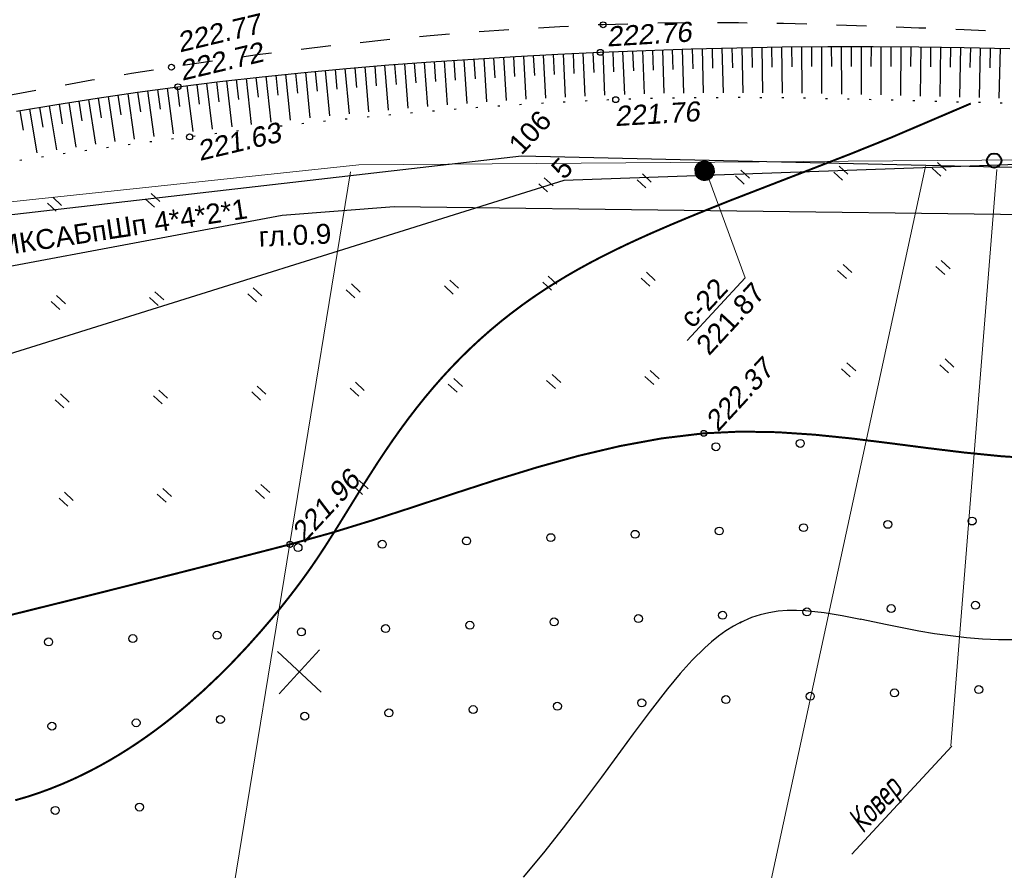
# Model space of a CAD drawing. Header units: millimetres. Extents: x -10 to 1169, y 1 to 1686.
# Tile 35 of 224: x 321 to 370, y 520 to 563. Entities that reach past the tile are written whole.
import ezdxf
from ezdxf.enums import TextEntityAlignment as Align
from ezdxf.lldxf.tags import DXFTag

# ---------------------------------------------------------------- set-up
doc = ezdxf.new("R2010")
doc.units = ezdxf.units.MM
for name, pattern in [('ADOT1', [1, 0, -1]), ('AHIDDEN1', [2, 0.5, -1.5]), ('AHIDDEN2', [3, 1.5, -1.5]), ('CONTI', [0])]:
    doc.linetypes.add(name, pattern=pattern)
for name, color, linetype in [('CONTURS', 7, 'Continuous'), ('COORDS', 7, 'Continuous'), ('GPR_PICK', 7, 'Continuous'), ('IZOLINES', 32, 'Continuous'), ('PDIGIT', 170, 'Continuous'), ('PICKETS', 7, 'Continuous'), ('ПИКЕТЫ2', 4, 'Continuous'), ('УЧАСТКИ', 7, 'Continuous')]:
    doc.layers.add(name, color=color, linetype=linetype)
doc.layers.add('СВЯЗЬ', color=170, linetype='Связь', lineweight=30)
doc.styles.add('GPR', font='isocpeui.ttf', dxfattribs={"width": 0.8})
doc.styles.get("Standard").update_dxf_attribs({"font": 'arial.ttf'})
tags = doc.linetypes.add('газ', pattern='A,42.7,-5.08,["Г",Standard,S=2.54,R=0,X=-2.54,Y=-1.27],-3.81', length=51.59).pattern_tags.tags
tags[6] = DXFTag(74, 10)
doc.linetypes.add('Связь', pattern='A,12.5,[130,ltypeshp.shx,S=1,R=-30,X=0,Y=0.9],1,[130,ltypeshp.shx,S=1,R=-30,X=0,Y=0.9],1,[130,ltypeshp.shx,S=1,R=-30,X=0,Y=0.9],4.5', length=19)

# ---------------------------------------------------------------- blocks, each defined once
blk = doc.blocks.new('401')
at = {"layer": 'CONTURS'}
for p, q in [((0, 0), (0, 1.2)), ((0.8, 0), (0.8, 1.2))]:
    blk.add_line(p, q, dxfattribs=at)
blk = doc.blocks.new('373')
at = {"layer": 'CONTURS'}
blk.add_circle((0, 0), 0.4, dxfattribs=at)

msp = doc.modelspace()

# ---------------------------------------------------------------- hatches: boundary and pattern name
at = {"layer": 'ПИКЕТЫ2'}
h = msp.add_hatch(dxfattribs=at)
h.set_pattern_fill('ANSI31', color=0, scale=0.01, angle=47.26113, style=0)
h.set_pattern_definition([(92.2611301, (-1120249.59527, -2018195.627584), (-0.031725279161, -0.00125266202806), [])])
h.paths.add_polyline_path([(355.33847, 556.01438, 1), (354.65981, 555.27992, 1)])

# ---------------------------------------------------------------- linework, layer by layer
at = {"linetype": 'Continuous', "lineweight": 40}
msp.add_circle((369.56731, 556.15955), 0.36213, dxfattribs=at)
at = {"layer": 'CONTURS', "lineweight": -2}
for p, q in [((354.87102, 561.79021), (354.93134, 559.5728)), ((355.37086, 561.80308), (355.39639, 560.80341)), ((355.87069, 561.81596), (355.92425, 559.57435)), ((356.37055, 561.82781), (356.39265, 560.82806)), ((356.87041, 561.83967), (356.91645, 559.57588)), ((357.37033, 561.84863), (357.38911, 560.8488)), ((357.87025, 561.85758), (357.90973, 559.56862)), ((358.37017, 561.86654), (358.38583, 560.86666)), ((358.87009, 561.87549), (358.90276, 559.55956)), ((359.37006, 561.88057), (359.38231, 560.88064)), ((359.87004, 561.88564), (359.89439, 559.5454)), ((360.37001, 561.89058), (360.37864, 560.89062)), ((360.86999, 561.89553), (360.88623, 559.52814)), ((361.36998, 561.89769), (361.37485, 560.8977)), ((361.86998, 561.89985), (361.87688, 559.5085)), ((362.36998, 561.90068), (362.371, 560.90068)), ((362.86998, 561.90151), (362.86801, 559.48539)), ((363.36998, 561.90072), (363.36713, 560.90072)), ((363.86998, 561.89993), (363.85812, 559.46162)), ((364.36996, 561.89655), (364.36326, 560.89657)), ((364.86995, 561.89317), (364.84898, 559.43501)), ((365.36994, 561.88938), (365.35944, 560.88944)), ((365.86992, 561.88559), (365.83909, 559.40842)), ((366.36986, 561.8779), (366.35572, 560.878)), ((366.86981, 561.87021), (366.8304, 559.38068)), ((367.36975, 561.86252), (367.3522, 560.86268)), ((367.86969, 561.85483), (367.8215, 559.35291)), ((368.36956, 561.84359), (368.34828, 560.84381)), ((368.86943, 561.83234), (368.81101, 559.3261)), ((369.36929, 561.82024), (369.34404, 560.82056)), ((369.86914, 561.80813), (369.8009, 559.29956)), ((343.88248, 561.29894), (344.01763, 559.11083)), ((344.38161, 561.32841), (344.44162, 560.33021)), ((344.88074, 561.35787), (345.00822, 559.1776)), ((345.37994, 561.3861), (345.43662, 560.38771)), ((345.87914, 561.41433), (345.99864, 559.24388)), ((346.37845, 561.44063), (346.43191, 560.44206)), ((346.87776, 561.46693), (346.99038, 559.30189)), ((347.3771, 561.49251), (347.42748, 560.49378)), ((347.87645, 561.5181), (347.982, 559.35758)), ((348.37589, 561.54162), (348.42326, 560.54274)), ((348.87534, 561.56513), (348.97461, 559.40627)), ((349.37481, 561.58826), (349.41921, 560.58924)), ((349.87427, 561.61138), (349.96701, 559.45056)), ((350.37385, 561.6318), (350.41538, 560.63266)), ((350.87344, 561.65222), (350.96044, 559.48837)), ((351.37302, 561.67264), (351.41179, 560.67339)), ((351.8726, 561.69306), (351.95393, 559.51825)), ((352.3723, 561.71035), (352.40799, 560.71099)), ((352.872, 561.72764), (352.94631, 559.54431)), ((353.37173, 561.74433), (353.40412, 560.74486)), ((353.87145, 561.76103), (353.9393, 559.55882)), ((354.37123, 561.77562), (354.40022, 560.77604)), ((337.39969, 560.8284), (337.48666, 559.83219)), ((337.89796, 560.86998), (338.09077, 558.60524)), ((338.39626, 560.91121), (338.47913, 559.91465)), ((338.89456, 560.95245), (339.07751, 558.69866)), ((339.39312, 560.99027), (339.47193, 559.99338)), ((339.89169, 561.02809), (340.06388, 558.78953)), ((340.39033, 561.06502), (340.46513, 560.06782)), ((340.88896, 561.10195), (341.05176, 558.87467)), ((341.38778, 561.13629), (341.45869, 560.13881)), ((341.8866, 561.17064), (342.03938, 558.95864)), ((342.38551, 561.20364), (342.45264, 560.2059)), ((342.88442, 561.23665), (343.02862, 559.03474)), ((343.38345, 561.2678), (343.44695, 560.26982)), ((332.42333, 560.34435), (332.532, 559.35027)), ((332.92025, 560.39976), (333.16687, 558.08737)), ((333.41764, 560.45075), (333.52141, 559.45615)), ((333.91503, 560.50175), (334.15022, 558.196)), ((334.41246, 560.55244), (334.51158, 559.55737)), ((334.90988, 560.60313), (335.13347, 558.30358)), ((335.40777, 560.64906), (335.50259, 559.65356)), ((335.90565, 560.69498), (336.11906, 558.40693)), ((336.40354, 560.7409), (336.49453, 559.74505)), ((336.90143, 560.78682), (337.10527, 558.50794)), ((328.4522, 559.86534), (328.5816, 558.87375)), ((328.94792, 559.93061), (329.24274, 557.62276)), ((329.44402, 559.99291), (329.56824, 559.00065)), ((329.94013, 560.05521), (330.22382, 557.74164)), ((330.43646, 560.11562), (330.55543, 559.12272)), ((330.9328, 560.17603), (331.20378, 557.86031)), ((331.4296, 560.23249), (331.54336, 559.23898)), ((331.92641, 560.28894), (332.18564, 557.97388)), ((324.98613, 559.37949), (325.32222, 557.11362)), ((325.48085, 559.45197), (325.62523, 558.46245)), ((325.97557, 559.52445), (326.30267, 557.2451)), ((326.47063, 559.59453), (326.61012, 558.60431)), ((326.96569, 559.66461), (327.28226, 557.37463)), ((327.46109, 559.73234), (327.5956, 558.74143)), ((327.95648, 559.80007), (328.26308, 557.49934)), ((321.52866, 558.83581), (321.69224, 557.84928)), ((322.02189, 558.91776), (322.38475, 556.6976)), ((322.5156, 558.99683), (322.67441, 558.00952)), ((323.00931, 559.0759), (323.36326, 556.83962)), ((323.50331, 559.15311), (323.65733, 558.16505)), ((323.99731, 559.23033), (324.34308, 556.97784)), ((324.49172, 559.30491), (324.64094, 558.31611)), ((320.54245, 558.67031), (320.71082, 557.68459)), ((321.03542, 558.75386), (321.4057, 556.55265))]:
    msp.add_line(p, q, dxfattribs=at)
at = {"layer": 'CONTURS', "color": 1, "linetype": 'газ', "lineweight": 15}
for p, q in [((337.59523, 555.94883), (392.19146, 556.34894)), ((319.76331, 554.05558), (337.59523, 555.94883))]:
    msp.add_line(p, q, dxfattribs=at)
at = {"layer": 'CONTURS', "color": 0, "linetype": 'CONTI', "lineweight": 15}
for p, q in [((357.04511, 513.97789), (366.10398, 555.86484)), ((337.18365, 555.60185), (331.30711, 519.64458)), ((367.38105, 526.7204), (369.70298, 555.70942)), ((367.43897, 526.70917), (362.40762, 521.26416))]:
    msp.add_line(p, q, dxfattribs=at)
at = {"layer": 'CONTURS', "linetype": 'AHIDDEN2', "flags": 128}
msp.add_lwpolyline([(486.03847, 539.48873), (483.63286, 540.66095), (481.21377, 541.78848), (478.78121, 542.87132), (476.33518, 543.90946), (473.87567, 544.90292), (471.40268, 545.85169), (468.91623, 546.75577), (466.41629, 547.61516), (463.90288, 548.42986), (461.376, 549.19986), (459.17115, 549.81613), (456.94921, 550.37583), (454.71316, 550.88884), (452.466, 551.36501), (450.21072, 551.8142), (447.95031, 552.24627), (445.68775, 552.67108), (443.42605, 553.09849), (441.16819, 553.53835), (438.91716, 554.00053), (436.51405, 554.52154), (434.11354, 555.05923), (431.71444, 555.6061), (429.31557, 556.15468), (426.91574, 556.69749), (424.51377, 557.22703), (422.10847, 557.73583), (419.69865, 558.2164), (417.28313, 558.66126), (414.86072, 559.06293), (412.83778, 559.36522), (410.8106, 559.64463), (408.77977, 559.90331), (406.74589, 560.14342), (404.70955, 560.36712), (402.67133, 560.57658), (400.63183, 560.77395), (398.59164, 560.96138), (396.55135, 561.14105), (394.51155, 561.31512), (392.32372, 561.49145), (390.13437, 561.65249), (387.94371, 561.79952), (385.75196, 561.93388), (383.55933, 562.05686), (381.36604, 562.16979), (379.17231, 562.27396), (376.97835, 562.37069), (374.78438, 562.46129), (372.59062, 562.54707), (370.32163, 562.63797), (368.05135, 562.73357), (365.7802, 562.82827), (363.50859, 562.91641), (361.23694, 562.99238), (358.96566, 563.05055), (356.69518, 563.08528), (354.42589, 563.09094), (352.15823, 563.06192), (349.8926, 562.99257), (347.71493, 562.89142), (345.53643, 562.76401), (343.35789, 562.61082), (341.18008, 562.43235), (339.00376, 562.22907), (336.82973, 562.00147), (334.65874, 561.75004), (332.49158, 561.47526), (330.32902, 561.17762), (328.17183, 560.85761), (326.16826, 560.5393), (324.16777, 560.20063), (322.17038, 559.84159), (320.17607, 559.46218), (318.18486, 559.0624), (316.19674, 558.64226), (314.2117, 558.20176), (312.22976, 557.74088), (310.25091, 557.25964), (308.27515, 556.75803)], dxfattribs=at)
at = {"layer": 'CONTURS', "linetype": 'Continuous', "flags": 128}
msp.add_lwpolyline([(320.38306, 558.64547), (322.40795, 558.9819), (324.43541, 559.29881), (326.46542, 559.59621), (328.49798, 559.8741), (330.61144, 560.13951), (332.7291, 560.38016), (334.85034, 560.59764), (336.97455, 560.79357), (339.10109, 560.96954), (341.22935, 561.12715), (343.3587, 561.26803), (345.48851, 561.39375), (347.61818, 561.50594), (349.74707, 561.60618), (352.03348, 561.69963), (354.32172, 561.77607), (356.61134, 561.83503), (358.90189, 561.87606), (361.19292, 561.89872), (363.48398, 561.90253), (365.77462, 561.88706), (368.0644, 561.85184), (370.35285, 561.79642)], dxfattribs=at)
at = {"layer": 'CONTURS', "linetype": 'ADOT1', "flags": 128}
msp.add_lwpolyline([(504.71937, 528.05038), (502.86084, 528.91702), (500.99857, 529.77445), (499.13254, 530.62267), (497.26277, 531.46166), (495.38925, 532.29144), (493.51198, 533.11201), (491.63097, 533.92335), (489.74621, 534.72548), (487.8577, 535.5184), (485.96544, 536.30209), (483.44399, 537.34409), (480.92105, 538.39006), (478.39442, 539.4313), (475.86188, 540.45911), (473.32123, 541.46478), (470.77026, 542.43962), (468.20675, 543.37492), (465.6285, 544.26199), (463.03329, 545.09212), (460.41892, 545.8566), (459.53099, 546.10338), (458.64175, 546.34962), (457.75109, 546.59334), (456.85887, 546.83254), (455.96496, 547.06523), (455.06924, 547.28941), (454.17157, 547.5031), (453.27183, 547.70431), (452.36989, 547.89103), (451.46562, 548.06127), (450.3798, 548.23384), (449.28814, 548.37105), (448.19191, 548.48081), (447.09236, 548.57103), (445.99075, 548.64963), (444.88833, 548.72451), (443.78635, 548.80359), (442.68608, 548.89477), (441.58876, 549.00597), (440.49565, 549.1451), (439.76679, 549.25133), (439.03827, 549.36184), (438.31019, 549.47659), (437.58265, 549.59559), (436.85575, 549.7188), (436.12959, 549.84621), (435.40426, 549.97782), (434.67987, 550.1136), (433.9565, 550.25353), (433.23426, 550.39761), (431.90436, 550.70335), (430.58409, 551.0671), (429.27066, 551.47015), (427.96126, 551.89375), (426.65305, 552.31917), (425.34325, 552.72769), (424.02903, 553.10057), (422.70757, 553.41909), (421.37608, 553.66452), (420.03173, 553.81812), (419.51003, 553.84256), (418.98543, 553.84274), (418.45878, 553.826), (417.93091, 553.79969), (417.40268, 553.77116), (416.87492, 553.74776), (416.34848, 553.73682), (415.8242, 553.7457), (415.30293, 553.78175), (414.78552, 553.85231), (414.67401, 553.87289), (414.56272, 553.89527), (414.45158, 553.91901), (414.34055, 553.94371), (414.22957, 553.96894), (414.1186, 553.9943), (414.00757, 554.01937), (413.89644, 554.04372), (413.78515, 554.06695), (413.67365, 554.08864), (413.26471, 554.15615), (412.85351, 554.20896), (412.44053, 554.25008), (412.02623, 554.28258), (411.6111, 554.3095), (411.1956, 554.33387), (410.78022, 554.35874), (410.36541, 554.38715), (409.95166, 554.42214), (409.53945, 554.46676), (407.94772, 554.71237), (406.36971, 555.04332), (404.80231, 555.43943), (403.24239, 555.88049), (401.68681, 556.34631), (400.13245, 556.81671), (398.5762, 557.27147), (397.01491, 557.69041), (395.44547, 558.05334), (393.86475, 558.34006), (391.74977, 558.61441), (389.62289, 558.80438), (387.4862, 558.92416), (385.34178, 558.98789), (383.19172, 559.00975), (381.0381, 559.00391), (378.88301, 558.98454), (376.72852, 558.96579), (374.57674, 558.96185), (372.42973, 558.98686), (370.23907, 559.03772), (368.04768, 559.09648), (365.85583, 559.15791), (363.66381, 559.21681), (361.47188, 559.26797), (359.28032, 559.30616), (357.08941, 559.32619), (354.89941, 559.32284), (352.71061, 559.29089), (350.52327, 559.22513), (348.37538, 559.12928), (346.22753, 559.00866), (344.08004, 558.86492), (341.93325, 558.69974), (339.78746, 558.51479), (337.64302, 558.31174), (335.50024, 558.09224), (333.35945, 557.85799), (331.22098, 557.61063), (329.08514, 557.35184), (327.05314, 557.09351), (325.02284, 556.82127), (322.99425, 556.53513), (320.96737, 556.23509), (318.94219, 555.92116), (316.91873, 555.59332), (314.89696, 555.25158), (312.87691, 554.89595), (310.85856, 554.52641), (308.84192, 554.14297)], dxfattribs=at)
at = {"layer": 'CONTURS', "color": 0, "linetype": 'CONTI', "lineweight": 15}
msp.add_lwpolyline([(355.02703, 555.73858), (357.0386, 550.25533), (354.1264, 547.1037)], dxfattribs=at)
at = {"layer": 'CONTURS', "linetype": 'AHIDDEN1', "const_width": 0.1, "flags": 128}
msp.add_lwpolyline([(314.80166, 532.01277), (316.73886, 532.48306), (318.67527, 532.95645), (320.61087, 533.43294), (322.54567, 533.91254), (324.47966, 534.39523), (326.41285, 534.88102), (328.34523, 535.36991), (330.27681, 535.8619), (332.20759, 536.35699), (334.13756, 536.85518), (336.21996, 537.43308), (338.29564, 538.07013), (340.36708, 538.74252), (342.43675, 539.42648), (344.50713, 540.09819), (346.5807, 540.73387), (348.65993, 541.30973), (350.74731, 541.80198), (352.84531, 542.18681), (354.9564, 542.44045), (356.80618, 542.52837), (358.66563, 542.49642), (360.53299, 542.37138), (362.40649, 542.18004), (364.28435, 541.9492), (366.16481, 541.70565), (368.04609, 541.47618), (369.92643, 541.28758), (371.80404, 541.16664), (373.67717, 541.14016), (375.34163, 541.20613), (377.00667, 541.33927), (378.67194, 541.52162), (380.33704, 541.73523), (382.00161, 541.96217), (383.66528, 542.18448), (385.32767, 542.38421), (386.9884, 542.54342), (388.6471, 542.64416), (390.3034, 542.66848), (392.97479, 542.52407), (395.6361, 542.18495), (398.28995, 541.69583), (400.93893, 541.10142), (403.58563, 540.44641), (406.23266, 539.77551), (408.88262, 539.13343), (411.5381, 538.56487), (414.20171, 538.11454), (416.87604, 537.82714), (419.16966, 537.75214), (421.48498, 537.82265), (423.81415, 537.9945), (426.14931, 538.2235), (428.4826, 538.46545), (430.80617, 538.67617), (433.11216, 538.81147), (435.39273, 538.82716), (437.64, 538.67905), (439.84614, 538.32296), (441.99683, 537.70493), (444.09218, 536.84084), (446.14612, 535.79118), (448.1726, 534.61647), (450.18555, 533.37721), (452.19894, 532.13391), (454.22669, 530.94707), (456.28276, 529.8772), (458.38108, 528.98481), (460.53561, 528.33041), (462.59042, 527.97893), (464.70208, 527.83971), (466.85487, 527.8572), (469.0331, 527.97586), (471.22107, 528.14015), (473.40308, 528.29453), (475.56344, 528.38346), (477.68645, 528.35138), (479.7564, 528.14277), (481.7576, 527.70208), (483.93959, 526.88106), (486.02587, 525.77396), (488.03954, 524.44624), (490.00371, 522.96336), (491.94149, 521.39077), (493.87599, 519.79392), (495.83032, 518.23827), (497.8276, 516.78927), (499.89092, 515.51237), (502.04341, 514.47304), (504.12695, 513.71053), (506.26424, 513.08026), (508.44534, 512.55709), (510.66032, 512.11589), (512.89924, 511.7315), (515.15217, 511.3788), (517.40916, 511.03263), (519.66028, 510.66786), (521.89559, 510.25935), (524.10517, 509.78195), (528.57351, 508.6529), (533.01459, 507.41252), (537.43551, 506.09021), (541.84338, 504.71538), (546.24529, 503.31741), (550.64836, 501.92571), (555.05968, 500.56968), (559.48636, 499.27873), (563.9355, 498.08224), (568.4142, 497.00963), (571.19497, 496.40947), (573.98359, 495.8419), (576.77882, 495.30199), (579.57942, 494.7848), (582.38414, 494.28539), (585.19175, 493.79885), (588.001, 493.32024), (590.81065, 492.84461), (593.61945, 492.36705), (596.42618, 491.88263), (598.64905, 491.50286), (600.87432, 491.13598), (603.10117, 490.7777), (605.3288, 490.42375), (607.5564, 490.06987), (609.78317, 489.71177), (612.00831, 489.34519), (614.231, 488.96584), (616.45045, 488.56946), (618.66585, 488.15178), (620.44546, 487.7971), (622.22212, 487.42715), (623.99647, 487.04533), (625.7692, 486.65503), (627.54097, 486.25966), (629.31243, 485.8626), (631.08427, 485.46725), (632.85713, 485.07702), (632.99796, 485.04672)], dxfattribs=at)
at = {"layer": 'COORDS', "lineweight": -2}
for p, q in [((335.70339, 529.42291), (333.50003, 531.45888)), ((333.58372, 529.33921), (335.6197, 531.54258))]:
    msp.add_line(p, q, dxfattribs=at)
at = {"layer": 'IZOLINES', "const_width": 0.1}
msp.add_lwpolyline([(368.39072, 559.03079), (364.38956, 557.32231), (362.37219, 556.50912), (360.34474, 555.7216), (356.28771, 554.15227), (355.28733, 553.75344), (354.28997, 553.34719), (353.2966, 552.93141), (352.30077, 552.4998), (352.29968, 552.49931), (352.29749, 552.49835), (352.29999, 552.49815), (351.68113, 552.22164), (351.06618, 551.93663), (350.45531, 551.64313), (349.84921, 551.34005), (349.24863, 551.02637), (348.65432, 550.70116), (348.06706, 550.36363), (347.4876, 550.01314), (346.91667, 549.64918), (346.35496, 549.27143), (345.80312, 548.8797), (345.26172, 548.47393), (344.7313, 548.0542), (344.21231, 547.62069), (343.70511, 547.17371), (343.20999, 546.71363), (342.72716, 546.24092), (342.25672, 545.7561), (341.79866, 545.25978), (341.35289, 544.75258), (340.91917, 544.23521), (340.49717, 543.70839), (340.08643, 543.17288), (339.68636, 542.62946), (339.29624, 542.07896), (338.91519, 541.52221), (338.5422, 540.96007), (337.81569, 539.82337), (336.39638, 537.52876), (336.34567, 537.44761), (336.34564, 537.44756), (336.34631, 537.44774), (335.90926, 536.75978), (335.90752, 536.75707), (335.90752, 536.75707), (335.90752, 536.75707), (335.90752, 536.75707), (335.90693, 536.75711), (335.55321, 536.21766), (335.18915, 535.68526), (334.81452, 535.16036), (334.42998, 534.64277), (334.03651, 534.13203), (333.63479, 533.62782), (333.22524, 533.13003), (332.61546, 532.41699), (332.60908, 532.4097), (332.60907, 532.4097), (332.60907, 532.40969), (332.60729, 532.40966), (331.96962, 531.69636), (331.29586, 530.98089), (331.28852, 530.9733), (331.28852, 530.9733), (331.29073, 530.97316), (330.53706, 530.21825), (329.76224, 529.48563), (328.9643, 528.77893), (328.55635, 528.43609), (328.14232, 528.10073), (327.72213, 527.77323), (327.29574, 527.45398), (326.8631, 527.14339), (326.42419, 526.84187), (325.97902, 526.54986), (325.52761, 526.26777), (325.07, 525.99606), (324.60627, 525.73517), (324.13651, 525.48555), (323.66084, 525.24764), (323.19802, 525.03033), (322.69053, 524.80795), (322.67344, 524.80075), (322.67342, 524.80074), (322.67188, 524.80072), (322.09248, 524.56698), (321.50592, 524.35253), (320.91289, 524.15751), (320.31392, 523.98255)], dxfattribs=at)
at = {"layer": 'IZOLINES'}
msp.add_lwpolyline([(370.59154, 532.04429), (369.78255, 532.05231), (368.97478, 532.09003), (368.16911, 532.15556), (367.36621, 532.2466), (366.56643, 532.3604), (365.76982, 532.49371), (364.18468, 532.80246), (362.82695, 533.08509), (362.83822, 533.08351), (361.92355, 533.26159), (361.00445, 533.41159), (360.07993, 533.50879), (359.61594, 533.52812), (359.15218, 533.52209), (358.69057, 533.48629), (358.23382, 533.41694), (357.78523, 533.31152), (357.34819, 533.16936), (356.76974, 532.9159), (356.84554, 532.94993), (356.44536, 532.73939), (356.06332, 532.49892), (355.69744, 532.23553), (355.34662, 531.95308), (355.00943, 531.65497), (354.37032, 531.02337), (353.76798, 530.35767), (353.12476, 529.58553), (353.13574, 529.59587), (352.25672, 528.47054), (351.40382, 527.32543), (349.80855, 525.14769), (349.80948, 525.15104), (348.85546, 523.86709), (347.88285, 522.59737), (346.88694, 521.34617), (345.86353, 520.1178)], dxfattribs=at)
at = {"layer": 'PICKETS', "color": 7, "lineweight": -2}
for centre in [(349.8926, 562.99257), (349.74707, 561.60618), (328.17183, 560.85761), (328.49798, 559.8741), (350.52327, 559.22513), (329.08514, 557.35184), (354.9564, 542.44045), (334.13756, 536.85518)]:
    msp.add_circle(centre, 0.15, dxfattribs=at)
at = {"layer": 'СВЯЗЬ', "linetype": 'Связь', "lineweight": 30}
msp.add_lwpolyline([(976.35602, 496.82165), (958.89249, 494.94751), (897.6619, 483.87436), (872.19579, 481.21571), (796.73183, 481.85309), (763.84273, 481.32194), (736.36216, 482.60565), (671.04439, 488.10986), (639.71393, 494.21523), (614.23357, 498.56981), (578.28183, 501.7051), (562.40022, 504.31784), (528.71727, 514.07209), (475.48775, 535.49659), (449.46161, 542.60572), (410.28618, 548.93671), (393.44557, 553.15626), (339.38113, 553.83215), (333.7457, 553.39108), (309.38834, 548.84717), (285.15316, 542.73666), (257.42139, 526.27687)], dxfattribs=at)
at = {"layer": 'УЧАСТКИ', "color": 6, "linetype": 'Continuous', "lineweight": -2}
for p, q in [((313.25863, 552.66781), (345.78408, 556.39349)), ((345.78408, 556.39349), (396.2498, 555.25119)), ((389.8679, 556.65512), (347.92059, 555.15453)), ((347.92059, 555.15453), (288.98607, 536.71415))]:
    msp.add_line(p, q, dxfattribs=at)

# ---------------------------------------------------------------- block references
at = {"layer": 'CONTURS', "lineweight": -2, "xscale": 0.5, "yscale": 0.5, "zscale": 0.5, "rotation": 47.26113010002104}
for name, p in [('401', (361.93534, 555.17601)), ('401', (366.88124, 555.37129)), ('401', (352.04356, 554.78543)), ('401', (356.98945, 554.98072)), ('401', (347.09766, 554.59015)), ('401', (327.31409, 553.809)), ('401', (322.36819, 553.61371)), ('401', (362.13063, 550.23011)), ('401', (367.07652, 550.4254)), ('401', (352.23884, 549.83954)), ('401', (337.40116, 549.25368)), ('401', (342.34706, 549.44896)), ('401', (347.29295, 549.64425)), ('401', (327.50938, 548.8631)), ('401', (332.45527, 549.05839)), ('401', (322.56348, 548.66782)), ('401', (362.32592, 545.28422)), ('401', (367.27181, 545.47951)), ('401', (352.43413, 544.89365)), ('401', (337.59645, 544.30778)), ('401', (342.54234, 544.50307)), ('401', (347.48824, 544.69836)), ('401', (327.70466, 543.91721)), ('401', (332.65056, 544.1125)), ('401', (322.75877, 543.72192)), ('373', (355.56891, 541.76672)), ('373', (359.80824, 541.9341)), ('401', (337.79174, 539.36189)), ('401', (327.89995, 538.97132)), ('401', (332.84584, 539.1666)), ('401', (322.95406, 538.77603)), ('373', (364.21497, 537.86216)), ('373', (368.45431, 538.02954)), ('373', (351.49696, 537.35999)), ('373', (355.7363, 537.52738)), ('373', (359.97563, 537.69477)), ('373', (338.77895, 536.85782)), ('373', (343.01828, 537.02521)), ('373', (347.25762, 537.1926)), ('373', (334.53961, 536.69043)), ('373', (368.6217, 533.79021)), ('373', (355.90368, 533.28804)), ('373', (360.14302, 533.45543)), ('373', (364.38236, 533.62282)), ('373', (343.18567, 532.78587)), ('373', (347.42501, 532.95326)), ('373', (351.66435, 533.12065)), ('373', (330.46766, 532.28371)), ('373', (334.707, 532.4511)), ('373', (338.94634, 532.61849)), ('373', (321.98899, 531.94893)), ('373', (326.22832, 532.11632)), ('373', (364.54975, 529.38348)), ('373', (368.78909, 529.55087)), ('373', (351.83174, 528.88131)), ('373', (356.07107, 529.0487)), ('373', (360.31041, 529.21609)), ('373', (339.11372, 528.37915)), ('373', (343.35306, 528.54654)), ('373', (347.5924, 528.71393)), ('373', (326.39571, 527.87698)), ('373', (330.63505, 528.04437)), ('373', (334.87439, 528.21176)), ('373', (322.15638, 527.70959)), ('373', (322.32376, 523.47026)), ('373', (326.5631, 523.63764))]:
    msp.add_blockref(name, p, dxfattribs=at)

# ---------------------------------------------------------------- texts
at = {"layer": 'CONTURS', "lineweight": -2}
for s, rotation, p in [('МКСАБпШп 4*4*2*1', 8.658419, (319.44528, 551.34534)), ('гл.0.9', 2.551153, (332.58377, 551.83057))]:
    msp.add_text(s, height=1, rotation=rotation, dxfattribs=at).set_placement(p)
at = {"layer": 'GPR_PICK', "style": 'GPR', "width": 0.7}
msp.add_text('Ковер', height=1.25, rotation=47.26113, dxfattribs=at).set_placement((363.99122, 523.38128), align=Align.CENTER)
at = {"layer": 'PDIGIT', "color": 7, "lineweight": -2, "oblique": 10}
for s, rotation, p in [('222.77', 13.372537, (328.58981, 561.59709)), ('222.76', 3.412899, (350.09429, 561.89629)), ('222.72', 13.372537, (328.70977, 560.17038)), ('221.76', 3.412899, (350.50111, 557.89222)), ('221.63', 13.372537, (329.59914, 556.1393)), ('222.37', 47.26113, (355.66296, 542.46835)), ('221.96', 47.26113, (334.84412, 536.88308))]:
    msp.add_text(s, height=1, rotation=rotation, dxfattribs=at).set_placement(p)
at = {"layer": 'PDIGIT', "color": 7}
for s, p in [('с-22', (354.39357, 547.67233)), ('221.87', (355.21854, 546.30933))]:
    msp.add_text(s, height=1, rotation=47.26113, dxfattribs=at).set_placement(p)
at = {"layer": 'УЧАСТКИ', "color": 6, "lineweight": -2}
for s, p in [('106', (345.78408, 556.39349)), ('5', (347.92059, 555.15453))]:
    msp.add_text(s, height=1, rotation=47.26113, dxfattribs=at).set_placement(p)

doc.saveas('drawing.dxf')
